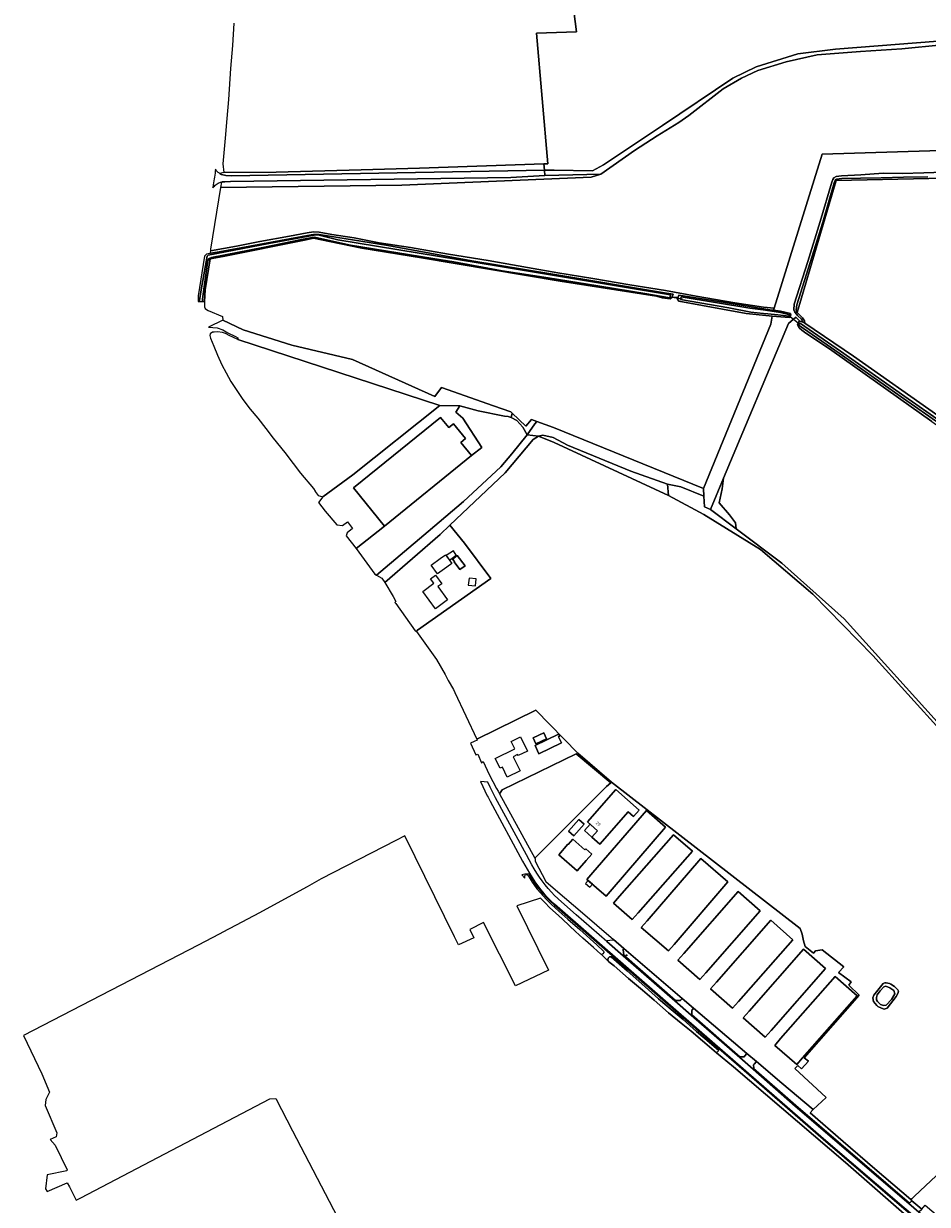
# Model space of a CAD drawing. Header units: metres. Extents: x 168032 to 180145, y 382923 to 399665.
# Tile 19 of 256: x 177353 to 177859, y 385066 to 385727. Entities that reach past the tile are written whole.
import ezdxf
from ezdxf.enums import TextEntityAlignment as Align

# ---------------------------------------------------------------- set-up
doc = ezdxf.new("R2010")
doc.units = ezdxf.units.M
doc.layers.get('0').update_dxf_attribs({"color": 8, "lineweight": 18})
for name, color, linetype, lineweight in [('B-WE-GR-BEPLANTING_CULTUUR_BOSPLANTSOEN-GV', 8, 'Continuous', 18), ('B-WE-GR-BEPLANTING_CULTUUR_HEESTERS-GV', 8, 'Continuous', 18), ('B-WE-GR-BOS_GEMENGD-GV', 8, 'Continuous', 18), ('B-WE-GR-BOUWLAND-GV', 8, 'Continuous', 18), ('B-WE-GR-GRAS-GV', 8, 'Continuous', 18), ('B-WE-GR-GROENVOORZIENING-GV', 8, 'Continuous', 18), ('B-WE-KL-ET_LS_OV_LICHTMAST-S', 8, 'Continuous', 18), ('B-WE-KW-KUNSTWERK_DUIKER-G', 8, 'Continuous', 18), ('B-WE-OG-BEBOUWING-GV', 8, 'Continuous', 18), ('B-WE-OG-BEBOUWING-T18', 8, 'Continuous', 18), ('B-WE-OG-BEBOUWING_BASSIN-GV', 8, 'Continuous', 18), ('B-WE-OG-BEBOUWING_LUIFEL-GV', 8, 'Continuous', 18), ('B-WE-OG-TERREIN_CULTUURSCHEIDING-GV', 8, 'Continuous', 18), ('B-WE-OG-TERREIN_ERF-GV', 8, 'Continuous', 18), ('B-WE-OG-WATER-GV', 8, 'Continuous', 18), ('B-WE-OG-WATER_BEEK-GV', 8, 'Continuous', 18), ('B-WE-OG-WATER_GREPPEL-GV', 8, 'Continuous', 18), ('B-WE-OG-WATER_SLOOT-GV', 8, 'Continuous', 18), ('B-WE-VH-ONVERHARD-GV', 8, 'Continuous', 18), ('B-WE-VH-VERHARDING_ASFALT-GV', 8, 'Continuous', 18), ('B-WE-VH-VERHARDING_BETONSTRAATSTEEN-GV', 8, 'Continuous', 18), ('B-WE-VH-VERHARDING_FUNDERING_ZAND-GV', 8, 'Continuous', 18), ('B-WE-VH-VERHARDING_GRASBETONSTEEN-GV', 8, 'Continuous', 18)]:
    doc.layers.add(name, color=color, linetype=linetype, lineweight=lineweight)
doc.styles.add('NLCS-ISO-M200-T18', font='NLCS-ISO.ttf', dxfattribs={"height": 0.36})

# ---------------------------------------------------------------- blocks, each defined once
blk = doc.blocks.new('SKL-ET_OV_LICHTMAST-SO')
at = {"color": 0, "linetype": 'ByBlock', "lineweight": 18}
for points in [[(-1.2, 0), (-2, 0)], [(-1.4, 1.4), (-0.9, 0.9)], [(0, 2), (0, 1.2)], [(0.9, 0.9), (1.4, 1.4)], [(2, 0), (1.2, 0)], [(-1.4, -1.4), (-0.9, -0.9)], [(0, -1.2), (0, -2)], [(0.9, -0.9), (1.4, -1.4)]]:
    blk.add_lwpolyline(points, dxfattribs=at)
blk.add_circle((0, 0), 1, dxfattribs=at)

msp = doc.modelspace()

# ---------------------------------------------------------------- linework, layer by layer
at = {"layer": 'B-WE-GR-BEPLANTING_CULTUUR_BOSPLANTSOEN-GV', "flags": 128}
for points in [[(177971.412, 385629.43), (177968.353, 385632.491), (177951.631, 385640.442), (177938.3, 385647.341), (177927.554, 385655.516), (177924.916, 385654.536), (177923.686, 385652.206), (177962.268, 385633.077), (177961.824, 385632.181), (177922.322, 385651.765), (177924.209, 385655.341), (177926.612, 385656.233), (177923.515, 385658.497), (177902.813, 385657.353), (177800.315, 385654.276), (177773.449, 385568.064), (177773.061, 385566.82), (177777.044, 385566.347), (177782.683, 385564.928), (177782.896, 385564.29), (177782.612, 385563.651), (177782.027, 385562.871), (177772.445, 385563.607)], [(177772.445, 385563.607), (177771.652, 385559.027), (177733.99, 385467.051), (177734.167, 385462.693), (177734.408, 385456.731), (177737.764, 385455.281), (177745.109, 385472.74), (177781.548, 385559.349), (177785.644, 385562.917), (177787.893, 385560.779), (177789.469, 385560.254), (177788.718, 385561.818), (177786.62, 385563.838), (177786.102, 385564.489), (177785.131, 385565.712), (177784.522, 385567.049), (177784.676, 385570.175), (177792.291, 385594.081), (177799.283, 385616.586), (177805.713, 385638.581), (177806.241, 385640.064), (177806.961, 385640.949), (177808.207, 385641.797), (177811.208, 385642.117), (177821.963, 385642.745), (177834.438, 385643.666), (177845.104, 385643.38), (177857.343, 385643.797), (177868.483, 385644.207)]]:
    msp.add_lwpolyline(points, dxfattribs=at)
msp.add_lwpolyline([(177473.184, 385550.511), (177586.369, 385513.49), (177597.448, 385513.393), (177607.85, 385510.594), (177622.547, 385507.474), (177624.598, 385507.286), (177626.194, 385506.772), (177626.777, 385509.163), (177625.979, 385509.912), (177616.269, 385513.416), (177587.165, 385523.602), (177583.475, 385518.512), (177537.368, 385539.185), (177503.457, 385547.217), (177476.24, 385555.843), (177464.825, 385561.2), (177456.867, 385557.327), (177459.184, 385557.192), (177461.734, 385557.006), (177464.788, 385555.817), (177467.625, 385554.28), (177471.905, 385552.168), (177473.285, 385551.309)], close=True, dxfattribs=at)
at = {"layer": 'B-WE-GR-BEPLANTING_CULTUUR_HEESTERS-GV', "flags": 128}
msp.add_lwpolyline([(177859.51, 385641.54), (177845.811, 385641.328), (177833.38, 385640.957), (177821.904, 385640.808), (177811.368, 385640.625), (177808.367, 385640.305), (177808.055, 385640.063), (177807.653, 385639.56), (177807.139, 385638.119), (177800.723, 385616.166), (177793.721, 385593.625), (177786.132, 385569.831), (177785.718, 385567.14), (177786.041, 385566.126), (177786.451, 385565.622), (177808.221, 385639.495), (177912.04, 385641.793)], dxfattribs=at)
at = {"layer": 'B-WE-GR-BOS_GEMENGD-GV', "flags": 128}
msp.add_lwpolyline([(177661.342, 385734.379), (177662.758, 385722.692), (177640.361, 385721.971), (177646.75, 385648.799), (177644.569, 385648.727), (177644.86, 385645.22), (177650.291, 385645.343), (177671.865, 385644.966), (177677.901, 385648.239), (177710.965, 385670.289), (177750.348, 385696.807), (177763.435, 385703.201), (177786.782, 385710.339), (177807.899, 385713.016), (177877.052, 385718.496), (177874.969, 385721.296), (177834.978, 385772.267)], dxfattribs=at)
at = {"layer": 'B-WE-GR-BOUWLAND-GV', "flags": 128}
for points in [[(177470.991, 385727.494), (177470.258, 385715.126), (177469.098, 385702.233), (177468.012, 385684.918), (177467.109, 385674.159), (177466.185, 385663.174), (177464.853, 385648.805), (177465.343, 385643.903), (177494.712, 385644.168), (177542.204, 385645.491), (177574.88, 385646.417), (177644.569, 385648.727), (177646.75, 385648.799), (177640.361, 385721.971), (177662.758, 385722.692), (177661.342, 385734.379)], [(177867.46, 385715.392), (177844.896, 385713.221), (177821.766, 385711.803), (177797.588, 385709.859), (177780.16, 385705.849), (177764.397, 385701.052), (177755.135, 385696.698), (177745.025, 385690.803), (177725.793, 385675.943), (177720.026, 385671.982), (177707.902, 385664.554), (177695.316, 385656.322), (177676.451, 385642.956), (177671.061, 385641.418), (177564.96, 385636.791), (177463.575, 385635.616), (177457.999, 385600.965), (177457.874, 385600.188), (177472.409, 385602.748), (177485.481, 385605.329), (177502.148, 385608.386), (177511.984, 385610.259), (177515.526, 385610.688), (177518.798, 385610.538), (177525.889, 385609.262), (177538.33, 385607.305), (177552.422, 385604.665), (177569.973, 385602.025), (177591.135, 385598.196), (177613.299, 385594.705), (177635.358, 385590.745), (177652.451, 385587.882), (177671.946, 385584.652), (177692.752, 385581.12), (177712.656, 385577.922), (177729.738, 385574.656), (177751.405, 385570.969), (177767.55, 385568.594), (177773.449, 385568.064), (177800.315, 385654.276), (177902.813, 385657.353)], [(177912.04, 385641.793), (177808.221, 385639.495), (177786.451, 385565.622), (177787.314, 385564.558), (177789.412, 385562.538), (177790.462, 385560.888), (177790.67, 385559.638), (177817.84, 385541.064), (177865.055, 385507.861)], [(177861.82, 385504.541), (177805.798, 385544.259), (177790.502, 385554.66), (177788.963, 385555.6), (177787.393, 385557.062), (177786.805, 385558.266), (177786.581, 385558.997), (177787.238, 385560.478), (177787.893, 385560.779), (177785.644, 385562.917), (177781.548, 385559.349), (177745.109, 385472.74), (177744.441, 385466.933), (177742.723, 385459.078), (177748.415, 385452.317), (177751.77, 385447.809), (177752.149, 385444.53), (177777.856, 385425.316), (177796.94, 385408.151), (177812.641, 385394.03), (177869.923, 385330.53)], [(177867.875, 385330.264), (177828.815, 385373.478), (177795.101, 385407.855), (177765.771, 385432.808), (177734.083, 385452.397), (177714.326, 385463.046), (177650.356, 385492.747), (177641.471, 385496.363), (177638.524, 385494.469), (177622.83, 385475.737), (177591.951, 385446.493), (177600.065, 385436.436), (177614.819, 385416.658), (177573.901, 385387.749), (177573.255, 385387.013), (177584.455, 385371.356), (177589.244, 385362.844), (177591.062, 385359.613), (177593.962, 385354.459), (177594.764, 385352.744), (177606.946, 385326.683), (177639.977, 385342.962), (177663.582, 385318.92), (177682.41, 385302.658), (177788, 385220.631), (177789.233, 385217.479), (177789.868, 385213.775), (177790.927, 385210.6), (177795.503, 385206.931), (177796.681, 385208.213), (177800.375, 385208.725), (177812.411, 385199.17), (177809.553, 385195.995), (177816.51, 385190.838), (177815.374, 385188.904), (177820.983, 385183.401), (177790.292, 385148.37), (177792.62, 385146.465), (177788.842, 385142.097), (177786.693, 385143.925), (177785.106, 385142.337), (177802.535, 385126.157), (177795.322, 385119.287), (177795.202, 385119.162), (177793.565, 385117.445), (177812.157, 385101.427), (177829.927, 385086.141), (177850.038, 385068.912), (177850.52, 385069.348), (177852.144, 385070.875), (177882.603, 385099.519)]]:
    msp.add_lwpolyline(points, dxfattribs=at)
msp.add_lwpolyline([(177828.82, 385181.944), (177829.216, 385183.35), (177834.494, 385189.832), (177835.512, 385190.252), (177835.536, 385190.255), (177836.168, 385190.225), (177837.975, 385189.889), (177838.845, 385189.54), (177840.946, 385188.165), (177841.476, 385187.714), (177842.802, 385186.386), (177843.049, 385185.523), (177842.802, 385184.224), (177841.862, 385182.612), (177836.688, 385176.161), (177835.075, 385175.596), (177833.494, 385176.055), (177831.548, 385177.082), (177830.884, 385177.6), (177829.069, 385179.806)], close=True, dxfattribs=at)
at = {"layer": 'B-WE-GR-GRAS-GV', "flags": 128}
for points in [[(177716.145, 385574.025), (177719.676, 385574.141), (177720.052, 385575.345), (177737.907, 385572.542), (177761.968, 385568.658), (177771.086, 385567.054), (177773.061, 385566.82), (177773.449, 385568.064), (177767.55, 385568.594), (177751.405, 385570.969), (177729.738, 385574.656), (177712.656, 385577.922), (177692.752, 385581.12), (177671.946, 385584.652), (177652.451, 385587.882), (177635.358, 385590.745), (177613.299, 385594.705), (177591.135, 385598.196), (177569.973, 385602.025), (177552.422, 385604.665), (177538.33, 385607.305), (177525.889, 385609.262), (177518.798, 385610.538), (177515.526, 385610.688), (177511.984, 385610.259), (177502.148, 385608.386), (177485.481, 385605.329), (177472.409, 385602.748), (177457.874, 385600.188), (177457.631, 385598.675), (177458.008, 385598.774), (177462.847, 385599.573), (177514.296, 385609.014), (177515.556, 385609.262), (177516.974, 385609.333), (177518.677, 385609.245), (177557.11, 385603.09), (177604.242, 385594.418), (177649.601, 385587.049), (177713.171, 385576.425), (177716.919, 385575.761)], [(177586.369, 385513.49), (177473.184, 385550.511), (177468.427, 385552.712), (177466.377, 385553.775), (177464.586, 385554.426), (177461.933, 385554.753), (177460.021, 385554.647), (177458.999, 385554.591), (177457.662, 385553.66), (177457.484, 385552.797), (177458.004, 385551.164), (177459.741, 385546.779), (177461.918, 385541.777), (177464.289, 385536.325), (177466.67, 385531.877), (177469.233, 385527.005), (177472.645, 385521.917), (177475.968, 385516.88), (177480.218, 385511.497), (177484.455, 385506.45), (177488.822, 385500.682), (177492.996, 385495.158), (177499.545, 385487.259), (177504.197, 385481.054), (177508.344, 385475.658), (177515.603, 385467.104), (177516.444, 385465.575), (177516.439, 385465.43), (177518.278, 385463.085), (177520.876, 385462.346), (177537.604, 385474.748)], [(177555.251, 385445.968), (177539.538, 385433.409), (177549.836, 385419.092), (177550.933, 385418.511), (177579.813, 385442.931), (177599.516, 385459.776), (177620.418, 385479.223), (177626.635, 385486.499), (177635.225, 385497.008), (177632.872, 385501.469), (177629.378, 385505.115), (177626.194, 385506.772), (177624.598, 385507.286), (177622.547, 385507.474), (177607.85, 385510.594), (177597.448, 385513.393), (177595.209, 385509.698), (177599.236, 385506.332), (177609.777, 385490.031), (177604.08, 385485.427)], [(177635.225, 385497.008), (177639.468, 385503.3), (177640.647, 385504.619), (177637.607, 385505.716), (177634.503, 385501.908), (177626.777, 385509.163), (177626.194, 385506.772), (177629.378, 385505.115), (177632.872, 385501.469)], [(177640.647, 385504.619), (177639.468, 385503.3), (177635.225, 385497.008), (177641.471, 385496.363), (177643.929, 385496.87), (177649.699, 385495.57), (177657.824, 385491.353), (177693.278, 385476.669), (177713.716, 385469.525), (177721.184, 385467.969), (177734.167, 385462.693), (177733.99, 385467.051), (177649.957, 385501.259)], [(177745.109, 385472.74), (177737.764, 385455.281), (177752.149, 385444.53), (177751.77, 385447.809), (177748.415, 385452.317), (177742.723, 385459.078), (177744.441, 385466.933)], [(177681.958, 385302.243), (177662.699, 385318.516), (177621.281, 385298.251), (177619.746, 385296.033), (177639.534, 385259.995), (177679.615, 385300.223)]]:
    msp.add_lwpolyline(points, close=True, dxfattribs=at)
for points in [[(177464.731, 385563.326), (177464.825, 385561.2), (177476.24, 385555.843), (177503.457, 385547.217), (177537.368, 385539.185), (177583.475, 385518.512), (177587.165, 385523.602), (177616.269, 385513.416), (177625.979, 385509.912), (177626.777, 385509.163), (177634.503, 385501.908), (177637.607, 385505.716), (177640.647, 385504.619), (177649.957, 385501.259), (177733.99, 385467.051), (177771.652, 385559.027), (177772.445, 385563.607), (177770.664, 385563.677), (177757.831, 385565.112), (177720.178, 385571.866), (177719.334, 385573.048), (177719.676, 385574.141), (177716.145, 385574.025), (177715.21, 385573.197), (177710.722, 385573.811), (177707.65, 385574.666), (177653.771, 385583.161), (177575.968, 385596.143), (177542.701, 385601.552), (177519.17, 385606.511), (177515.564, 385607.142), (177511.507, 385606.33), (177464.978, 385596.95), (177457.778, 385595.586), (177454.98, 385578.327), (177454.632, 385571.731), (177454.53, 385569.789)], [(177456.539, 385566.709), (177464.731, 385563.326)], [(177850.802, 385057.101), (177813.445, 385089.657), (177750.738, 385143.235), (177741.125, 385151.114), (177733.275, 385157.728), (177727.025, 385163.22), (177721.508, 385167.703), (177714.335, 385173.537), (177706.254, 385180.641), (177699.771, 385186.156), (177691.998, 385192.77), (177683.978, 385199.737), (177681.705, 385201.447), (177680.768, 385202.302), (177676.91, 385206.138), (177676.419, 385206.382), (177672.256, 385210.08), (177666.402, 385215.243), (177662.33, 385218.987), (177658.858, 385222.165), (177654.74, 385226.138), (177651.037, 385229.484), (177647.857, 385232.295), (177645.059, 385235.184), (177642.616, 385237.614), (177629.446, 385233.446), (177647.169, 385197.373), (177628.611, 385188.685), (177610.811, 385224.116), (177603.041, 385220.227), (177605.384, 385215.546), (177596.853, 385211.489), (177594.553, 385215.979), (177566.905, 385272.187), (177566.677, 385272.651), (177561.617, 385270.027), (177519.962, 385248.42), (177512.05, 385244.089), (177509.54, 385242.715), (177485.392, 385229.497), (177468.776, 385220.752), (177467.657, 385220.162), (177462.692, 385217.547), (177450.994, 385211.432), (177353.297, 385160.783), (177363.483, 385139.352), (177367.733, 385129.092), (177365.681, 385124.994), (177365.356, 385121.616), (177371.916, 385106.239), (177371.505, 385104.005), (177368.231, 385102.54), (177371.029, 385099.297), (177377.756, 385085.53), (177377.508, 385085.099), (177366.509, 385082.821), (177365.57, 385074.99), (177366.419, 385073.497), (177377.624, 385078.364), (177378.96, 385076.07), (177382.802, 385068.586), (177385.376, 385069.934), (177491.214, 385125.368), (177494.556, 385125.589), (177503.75, 385107.384), (177538.253, 385041.472)]]:
    msp.add_lwpolyline(points, dxfattribs=at)
at = {"layer": 'B-WE-GR-GRAS-GV'}
msp.add_lwpolyline([(177454.53, 385569.789, 0.3523149), (177456.539, 385566.709)], format="xyb", dxfattribs=at)
at = {"layer": 'B-WE-GR-GROENVOORZIENING-GV', "flags": 128}
for points in [[(177644.86, 385645.22), (177644.569, 385648.727), (177574.88, 385646.417), (177542.204, 385645.491), (177494.712, 385644.168), (177465.343, 385643.903), (177463.208, 385643.341)], [(177466.587, 385642.313), (177469.741, 385642.099), (177644.86, 385645.22)]]:
    msp.add_lwpolyline(points, dxfattribs=at)
at = {"layer": 'B-WE-GR-GROENVOORZIENING-GV'}
msp.add_lwpolyline([(177463.208, 385643.341, 0.1209267), (177466.587, 385642.313)], format="xyb", dxfattribs=at)
at = {"layer": 'B-WE-KW-KUNSTWERK_DUIKER-G', "flags": 128}
for points in [[(177714.995, 385574.354), (177722.183, 385573.309)], [(177781.68, 385563.821), (177787.861, 385558.994)]]:
    msp.add_lwpolyline(points, dxfattribs=at)
at = {"layer": 'B-WE-OG-BEBOUWING-GV', "flags": 128}
for points in [[(177586.77, 385506.848), (177537.941, 385467.389), (177555.251, 385445.968), (177604.08, 385485.427), (177598.077, 385492.856), (177600.745, 385495.012), (177594.051, 385503.295), (177591.383, 385501.139)], [(177600.405, 385423.83), (177595.937, 385429.483), (177593.446, 385427.513), (177594.571, 385426.089), (177594.372, 385425.941), (177597.597, 385421.61)], [(177640.096, 385324.092), (177646.095, 385326.828), (177644.566, 385330.18), (177638.567, 385327.445)], [(177639.613, 385323.193), (177641.715, 385318.546), (177654.397, 385324.602), (177652.729, 385328.094), (177653.274, 385328.354), (177652.744, 385329.463)], [(177668.933, 385280.385), (177674.549, 385275.443), (177671.436, 385271.895), (177675.976, 385267.912), (177691.83, 385285.983), (177694.822, 385283.358), (177697.935, 385286.906), (177684.78, 385298.448)], [(177671.879, 385251.989), (177668.598, 385248.166), (177679.447, 385238.804), (177682.772, 385242.659), (177712.706, 385277.465), (177701.929, 385286.773)], [(177686.84, 385238.72), (177683.508, 385234.936), (177694.056, 385225.649), (177697.412, 385229.461), (177727.767, 385263.918), (177717.223, 385273.208)], [(177667.456, 385264.715), (177660.689, 385270.706), (177658.125, 385267.81), (177658.051, 385267.876), (177652.881, 385262.027), (177663.168, 385252.934), (177668.331, 385258.774), (177671.436, 385262.287), (177668.01, 385265.341)], [(177702.408, 385225.032), (177699.1, 385221.201), (177714.274, 385208.115), (177717.469, 385211.82), (177747.583, 385246.731), (177732.414, 385259.815)], [(177722.926, 385206.749), (177719.618, 385203.001), (177731.917, 385192.145), (177735.225, 385195.893), (177765.646, 385230.574), (177753.342, 385241.418)], [(177741.211, 385190.605), (177737.906, 385186.853), (177750.212, 385176.015), (177753.517, 385179.767), (177783.951, 385214.441), (177771.647, 385225.285)], [(177802.256, 385198.308), (177789.952, 385209.152), (177759.508, 385174.482), (177756.208, 385170.726), (177768.542, 385159.888), (177771.842, 385163.644)], [(177777.094, 385159.029), (177773.793, 385155.274), (177786.09, 385144.468), (177789.391, 385148.224), (177819.928, 385182.971), (177807.628, 385193.762)]]:
    msp.add_lwpolyline(points, close=True, dxfattribs=at)
at = {"layer": 'B-WE-OG-BEBOUWING_BASSIN-GV', "flags": 128}
msp.add_lwpolyline([(177661.312, 385272.498), (177667.17, 385279.024), (177664.177, 385281.706), (177658.328, 385275.177)], close=True, dxfattribs=at)
at = {"layer": 'B-WE-OG-BEBOUWING_LUIFEL-GV', "flags": 128}
for points in [[(177591.704, 385426.992), (177595.492, 385429.745), (177593.875, 385432.147), (177589.9, 385429.474)], [(177606.667, 385416.465), (177602.692, 385416.908), (177602.248, 385412.933), (177606.223, 385412.489)], [(177671.436, 385271.895), (177674.549, 385275.443), (177670.45, 385279.051), (177667.331, 385275.496)], [(177669.272, 385247.585), (177667.834, 385245.919), (177670.257, 385243.829), (177671.694, 385245.494)]]:
    msp.add_lwpolyline(points, close=True, dxfattribs=at)
at = {"layer": 'B-WE-OG-TERREIN_CULTUURSCHEIDING-GV', "flags": 128}
for points in [[(177464.055, 385638.601), (177463.575, 385635.616), (177564.96, 385636.791), (177671.061, 385641.418)], [(177671.061, 385641.418), (177676.451, 385642.956), (177645.106, 385642.266), (177625.971, 385641.105), (177469.176, 385638.988), (177466.027, 385638.77)], [(177636.306, 385251.283), (177633.872, 385251.102), (177632.238, 385250.745), (177633.986, 385248.901), (177633.86, 385250.126), (177634.272, 385250.924), (177635.176, 385250.85), (177636.299, 385249.382), (177638.085, 385246.644), (177640.532, 385242.85), (177642.607, 385240.587), (177645.866, 385237.071), (177648.817, 385234.106), (177652.873, 385230.47), (177658.035, 385226.009), (177664.688, 385220.066), (177674.229, 385211.572), (177677.963, 385208.072), (177678.087, 385207.475), (177678.042, 385207.168), (177677.538, 385206.523), (177676.91, 385206.138), (177680.768, 385202.302), (177680.336, 385203.175), (177680.472, 385204.003), (177681.374, 385204.848), (177682.324, 385204.866), (177685.136, 385202.177), (177691.235, 385196.968), (177697.78, 385191.239), (177703.05, 385186.426), (177708.796, 385181.292), (177715.771, 385175.289), (177722.575, 385169.683), (177730.058, 385163.037), (177737.017, 385157.049), (177742.44, 385152.466), (177741.125, 385151.114), (177750.738, 385143.235), (177813.445, 385089.657), (177850.802, 385057.101)], [(177845.998, 385063.999), (177800.878, 385102.689), (177712.461, 385179.665), (177650.341, 385233.911)]]:
    msp.add_lwpolyline(points, dxfattribs=at)
at = {"layer": 'B-WE-OG-TERREIN_CULTUURSCHEIDING-GV'}
for points in [[(177466.027, 385638.77, 0.0633567), (177464.055, 385638.601)], [(177650.341, 385233.911, -0.0850664), (177636.306, 385251.283)]]:
    msp.add_lwpolyline(points, format="xyb", dxfattribs=at)
at = {"layer": 'B-WE-OG-TERREIN_CULTUURSCHEIDING-GV', "flags": 128}
for points in [[(177657.824, 385491.353), (177649.699, 385495.57), (177643.929, 385496.87), (177641.471, 385496.363), (177650.356, 385492.747), (177714.326, 385463.046), (177713.716, 385469.525), (177693.278, 385476.669)], [(177689.411, 385209.428), (177689.019, 385209), (177689.026, 385208.901), (177689.243, 385205.713), (177718.195, 385180.43), (177721.054, 385180.472), (177721.262, 385180.711), (177721.932, 385181.479)], [(177728.374, 385176.04), (177727.631, 385175.143), (177727.378, 385174.837), (177727.347, 385172.404), (177754.546, 385148.689), (177754.619, 385148.751), (177756.718, 385148.925), (177757.088, 385149.354), (177758.252, 385150.703)], [(177850.038, 385068.912), (177829.927, 385086.141), (177812.157, 385101.427), (177793.565, 385117.445), (177795.202, 385119.162), (177795.322, 385119.287), (177777.793, 385134.143), (177763.605, 385146.167), (177762.368, 385144.732), (177761.979, 385144.281), (177762.165, 385142.438), (177761.948, 385142.219), (177785.611, 385121.519), (177849.253, 385066.955), (177850.59, 385068.224)]]:
    msp.add_lwpolyline(points, close=True, dxfattribs=at)
at = {"layer": 'B-WE-OG-TERREIN_ERF-GV', "flags": 128}
for points in [[(177555.251, 385445.968), (177537.941, 385467.389), (177586.77, 385506.848), (177591.383, 385501.139), (177594.051, 385503.295), (177600.745, 385495.012), (177598.077, 385492.856), (177604.08, 385485.427), (177609.777, 385490.031), (177599.236, 385506.332), (177595.209, 385509.698), (177597.448, 385513.393), (177586.369, 385513.49), (177537.604, 385474.748), (177520.876, 385462.346), (177518.401, 385459.295), (177522.21, 385454.263), (177528.691, 385446.67), (177531.905, 385446.27), (177534.546, 385448.349), (177537.407, 385444.716), (177534.362, 385442.292), (177533.928, 385440.535), (177539.538, 385433.409)], [(177561.626, 385402.614), (177572.443, 385387.378), (177573.255, 385387.013), (177573.901, 385387.749), (177614.819, 385416.658), (177600.065, 385436.436), (177591.951, 385446.493), (177586.507, 385441.337), (177555.472, 385414.338), (177560.111, 385406.536), (177560.117, 385406.525), (177561.703, 385403.771), (177561.147, 385403.289)], [(177589.521, 385429.995), (177593.084, 385425.094), (177590.29, 385423.058), (177585.005, 385419.207), (177581.429, 385424.116), (177586.469, 385427.783)], [(177595.937, 385429.483), (177600.405, 385423.83), (177597.597, 385421.61), (177594.372, 385425.941), (177594.571, 385426.089), (177593.446, 385427.513)], [(177583.827, 385418.526), (177587.389, 385413.698), (177585.255, 385412.124), (177590.669, 385404.751), (177583.848, 385399.723), (177576.714, 385409.403), (177583.007, 385414.045), (177581.155, 385416.556)], [(177682.41, 385302.658), (177663.582, 385318.92), (177639.977, 385342.962), (177606.946, 385326.683), (177607.234, 385326.068), (177605.555, 385325.328), (177603.529, 385324.435), (177606.511, 385317.943), (177607.657, 385318.312), (177609.58, 385313.409), (177610.585, 385314.226), (177614.008, 385306.825), (177618.079, 385299.133), (177618.9, 385297.574), (177619.746, 385296.033), (177621.281, 385298.251), (177662.699, 385318.516), (177681.958, 385302.243), (177679.615, 385300.223), (177639.534, 385259.995), (177639.612, 385259.854), (177639.632, 385258.485), (177645.704, 385246.989), (177652.444, 385241.197), (177664.817, 385230.563), (177683.487, 385214.519), (177689.411, 385209.428), (177721.932, 385181.479), (177728.374, 385176.04), (177758.252, 385150.703), (177763.605, 385146.167), (177777.793, 385134.143), (177795.322, 385119.287), (177802.535, 385126.157), (177785.106, 385142.337), (177786.693, 385143.925), (177788.842, 385142.097), (177792.62, 385146.465), (177790.292, 385148.37), (177820.983, 385183.401), (177815.374, 385188.904), (177816.51, 385190.838), (177809.553, 385195.995), (177812.411, 385199.17), (177800.375, 385208.725), (177796.681, 385208.213), (177795.503, 385206.931), (177790.927, 385210.6), (177789.868, 385213.775), (177789.233, 385217.479), (177788, 385220.631)], [(177630.103, 385317.517), (177629.837, 385318.065), (177627.392, 385316.876), (177631.249, 385308.941), (177624.071, 385305.48), (177621.391, 385311.038), (177620.019, 385310.376), (177617.33, 385315.952), (177628.257, 385321.221), (177626.207, 385325.472), (177631.438, 385327.994), (177635.302, 385320.045)], [(177640.096, 385324.092), (177638.567, 385327.445), (177644.566, 385330.18), (177646.095, 385326.828)], [(177641.715, 385318.546), (177639.613, 385323.193), (177652.744, 385329.463), (177653.274, 385328.354), (177652.729, 385328.094), (177654.397, 385324.602)], [(177675.976, 385267.912), (177671.436, 385271.895), (177674.549, 385275.443), (177668.933, 385280.385), (177684.78, 385298.448), (177697.935, 385286.906), (177694.822, 385283.358), (177691.83, 385285.983)], [(177682.772, 385242.659), (177679.447, 385238.804), (177668.598, 385248.166), (177671.879, 385251.989), (177701.929, 385286.773), (177712.706, 385277.465)], [(177661.312, 385272.498), (177658.328, 385275.177), (177664.177, 385281.706), (177667.17, 385279.024)], [(177697.412, 385229.461), (177694.056, 385225.649), (177683.508, 385234.936), (177686.84, 385238.72), (177717.223, 385273.208), (177727.767, 385263.918)], [(177671.436, 385262.287), (177668.331, 385258.774), (177663.168, 385252.934), (177652.881, 385262.027), (177658.051, 385267.876), (177658.125, 385267.81), (177660.689, 385270.706), (177667.456, 385264.715), (177668.01, 385265.341)], [(177732.414, 385259.815), (177747.583, 385246.731), (177717.469, 385211.82), (177714.274, 385208.115), (177699.1, 385221.201), (177702.408, 385225.032)], [(177753.342, 385241.418), (177765.646, 385230.574), (177735.225, 385195.893), (177731.917, 385192.145), (177719.618, 385203.001), (177722.926, 385206.749)], [(177771.647, 385225.285), (177783.951, 385214.441), (177753.517, 385179.767), (177750.212, 385176.015), (177737.906, 385186.853), (177741.211, 385190.605)], [(177789.952, 385209.152), (177802.256, 385198.308), (177771.842, 385163.644), (177768.542, 385159.888), (177756.208, 385170.726), (177759.508, 385174.482)], [(177807.628, 385193.762), (177819.928, 385182.971), (177789.391, 385148.224), (177786.09, 385144.468), (177773.793, 385155.274), (177777.094, 385159.029)], [(177856.201, 385063.64), (177858.08, 385065.801), (177887.739, 385040.511), (177908.215, 385060.477), (177917.219, 385069.068), (177913.364, 385072.815), (177927.741, 385087.211), (177944.445, 385103.424), (177913.889, 385129.84), (177882.603, 385099.519), (177852.144, 385070.875), (177850.52, 385069.348), (177850.038, 385068.912), (177850.59, 385068.224)]]:
    msp.add_lwpolyline(points, close=True, dxfattribs=at)
msp.add_lwpolyline([(177869.923, 385330.53), (177812.641, 385394.03), (177796.94, 385408.151), (177777.856, 385425.316), (177752.149, 385444.53), (177737.764, 385455.281), (177734.408, 385456.731), (177734.167, 385462.693), (177721.184, 385467.969), (177713.716, 385469.525), (177714.326, 385463.046), (177734.083, 385452.397), (177765.771, 385432.808), (177795.101, 385407.855), (177828.815, 385373.478), (177867.875, 385330.264)], dxfattribs=at)
at = {"layer": 'B-WE-OG-WATER-GV', "flags": 128}
msp.add_lwpolyline([(177830.764, 385180.831), (177831.419, 385179.767), (177833.071, 385178.211), (177834.683, 385177.561), (177836.229, 385177.763), (177839.163, 385180.943), (177841.111, 385184.146), (177840.417, 385185.915), (177838.166, 385187.528), (177836.061, 385188.424), (177834.941, 385188.01), (177832.847, 385185.803), (177831.212, 385183.586), (177830.831, 385182.018)], close=True, dxfattribs=at)
at = {"layer": 'B-WE-OG-WATER_BEEK-GV', "flags": 128}
for points in [[(177619.245, 385591.587), (177529.144, 385606.295), (177518.669, 385608.937), (177517.54, 385608.986), (177515.96, 385608.941), (177490.524, 385604.126), (177456.699, 385597.627), (177455.98, 385597.161), (177452.7, 385578.259), (177451.84, 385572.387), (177451.96, 385571.697), (177452.873, 385571.708), (177453.489, 385571.716), (177453.473, 385572.959), (177454.376, 385580.009), (177456.463, 385594.673), (177457.083, 385595.801), (177458.55, 385596.422), (177487.201, 385601.893), (177509.761, 385606.63), (177513.991, 385607.476), (177516.135, 385607.702), (177518.616, 385607.251), (177536.382, 385603.359), (177582.349, 385595.801), (177594.08, 385593.94), (177621.265, 385588.864), (177647.041, 385584.973), (177674.846, 385580.461), (177702.144, 385576.118), (177715.116, 385573.805), (177715.495, 385575.423)], [(177721.36, 385574.445), (177721.073, 385572.787), (177748.033, 385568.114), (177760.432, 385565.789), (177767.472, 385564.943), (177769.881, 385564.781), (177775.589, 385564.219), (177781.939, 385563.527), (177782.306, 385564.255), (177777.01, 385565.662), (177767.256, 385567.008), (177759.924, 385568.043)], [(177956.539, 385441.512), (177934.574, 385457.38), (177887.31, 385490.198), (177846.613, 385518.643), (177810.614, 385543.999), (177788.29, 385559.455), (177788.177, 385559.515), (177787.551, 385559.786), (177787.316, 385559.346), (177787.205, 385558.869), (177787.35, 385558.499), (177787.481, 385558.395), (177787.578, 385558.335), (177809.902, 385542.879), (177845.901, 385517.523), (177886.598, 385489.078), (177933.862, 385456.26), (177955.827, 385440.392), (177956.139, 385440.671), (177956.48, 385441.007)]]:
    msp.add_lwpolyline(points, close=True, dxfattribs=at)
at = {"layer": 'B-WE-OG-WATER_GREPPEL-GV', "flags": 128}
msp.add_lwpolyline([(177868.483, 385644.207), (177857.343, 385643.797), (177845.104, 385643.38), (177834.438, 385643.666), (177821.963, 385642.745), (177811.208, 385642.117), (177808.207, 385641.797), (177806.961, 385640.949), (177806.241, 385640.064), (177805.713, 385638.581), (177799.283, 385616.586), (177792.291, 385594.081), (177784.676, 385570.175), (177784.522, 385567.049), (177785.131, 385565.712), (177786.102, 385564.489), (177786.62, 385563.838), (177788.718, 385561.818), (177789.469, 385560.254), (177790.054, 385560.059), (177790.67, 385559.638), (177790.462, 385560.888), (177789.412, 385562.538), (177787.314, 385564.558), (177786.451, 385565.622), (177786.041, 385566.126), (177785.718, 385567.14), (177786.132, 385569.831), (177793.721, 385593.625), (177800.723, 385616.166), (177807.139, 385638.119), (177807.653, 385639.56), (177808.055, 385640.063), (177808.367, 385640.305), (177811.368, 385640.625), (177821.904, 385640.808), (177833.38, 385640.957), (177845.811, 385641.328), (177859.51, 385641.54)], dxfattribs=at)
msp.add_lwpolyline([(177680.768, 385202.302), (177681.705, 385201.447), (177683.978, 385199.737), (177691.998, 385192.77), (177699.771, 385186.156), (177706.254, 385180.641), (177714.335, 385173.537), (177721.508, 385167.703), (177727.025, 385163.22), (177733.275, 385157.728), (177741.125, 385151.114), (177742.44, 385152.466), (177737.017, 385157.049), (177730.058, 385163.037), (177722.575, 385169.683), (177715.771, 385175.289), (177708.796, 385181.292), (177703.05, 385186.426), (177697.78, 385191.239), (177691.235, 385196.968), (177685.136, 385202.177), (177682.324, 385204.866), (177681.374, 385204.848), (177680.472, 385204.003), (177680.336, 385203.175)], close=True, dxfattribs=at)
at = {"layer": 'B-WE-OG-WATER_SLOOT-GV', "flags": 128}
for points in [[(177453.489, 385571.716), (177454.179, 385571.725), (177454.632, 385571.731), (177454.98, 385578.327), (177457.778, 385595.586), (177464.978, 385596.95), (177511.507, 385606.33), (177515.564, 385607.142), (177519.17, 385606.511), (177542.701, 385601.552), (177575.968, 385596.143), (177653.771, 385583.161), (177707.65, 385574.666), (177710.722, 385573.811), (177715.21, 385573.197), (177716.145, 385574.025), (177716.919, 385575.761), (177713.171, 385576.425), (177649.601, 385587.049), (177604.242, 385594.418), (177557.11, 385603.09), (177518.677, 385609.245), (177516.974, 385609.333), (177515.556, 385609.262), (177514.296, 385609.014), (177462.847, 385599.573), (177458.008, 385598.774), (177457.631, 385598.675), (177455.648, 385598.157), (177454.527, 385597.046), (177451.107, 385574.945), (177450.998, 385571.684), (177451.493, 385571.691), (177451.96, 385571.697), (177451.84, 385572.387), (177452.7, 385578.259), (177455.98, 385597.161), (177456.699, 385597.627), (177490.524, 385604.126), (177515.96, 385608.941), (177517.54, 385608.986), (177518.669, 385608.937), (177529.144, 385606.295), (177619.245, 385591.587), (177715.495, 385575.423), (177715.116, 385573.805), (177702.144, 385576.118), (177674.846, 385580.461), (177647.041, 385584.973), (177621.265, 385588.864), (177594.08, 385593.94), (177582.349, 385595.801), (177536.382, 385603.359), (177518.616, 385607.251), (177516.135, 385607.702), (177513.991, 385607.476), (177509.761, 385606.63), (177487.201, 385601.893), (177458.55, 385596.422), (177457.083, 385595.801), (177456.463, 385594.673), (177454.376, 385580.009), (177453.473, 385572.959)], [(177720.052, 385575.345), (177719.676, 385574.141), (177719.334, 385573.048), (177720.178, 385571.866), (177757.831, 385565.112), (177770.664, 385563.677), (177772.445, 385563.607), (177782.027, 385562.871), (177782.612, 385563.651), (177782.896, 385564.29), (177782.683, 385564.928), (177777.044, 385566.347), (177773.061, 385566.82), (177771.086, 385567.054), (177761.968, 385568.658), (177737.907, 385572.542)], [(177721.36, 385574.445), (177759.924, 385568.043), (177767.256, 385567.008), (177777.01, 385565.662), (177782.306, 385564.255), (177781.939, 385563.527), (177775.589, 385564.219), (177769.881, 385564.781), (177767.472, 385564.943), (177760.432, 385565.789), (177748.033, 385568.114), (177721.073, 385572.787)], [(177790.67, 385559.638), (177790.054, 385560.059), (177789.469, 385560.254), (177787.893, 385560.779), (177787.238, 385560.478), (177786.581, 385558.997), (177786.805, 385558.266), (177787.393, 385557.062), (177788.963, 385555.6), (177790.502, 385554.66), (177805.798, 385544.259), (177861.82, 385504.541), (177915.046, 385466.823), (177955.154, 385439.649), (177956.494, 385439.974), (177957.35, 385440.119), (177958.072, 385441.748), (177957.772, 385442.583), (177956.843, 385443.47), (177925.425, 385465.476), (177865.055, 385507.861), (177817.84, 385541.064)], [(177956.539, 385441.512), (177956.48, 385441.007), (177956.139, 385440.671), (177955.827, 385440.392), (177933.862, 385456.26), (177886.598, 385489.078), (177845.901, 385517.523), (177809.902, 385542.879), (177787.578, 385558.335), (177787.481, 385558.395), (177787.35, 385558.499), (177787.205, 385558.869), (177787.316, 385559.346), (177787.551, 385559.786), (177788.177, 385559.515), (177788.29, 385559.455), (177810.614, 385543.999), (177846.613, 385518.643), (177887.31, 385490.198), (177934.574, 385457.38)], [(177828.82, 385181.944), (177829.069, 385179.806), (177830.884, 385177.6), (177831.548, 385177.082), (177833.494, 385176.055), (177835.075, 385175.596), (177836.688, 385176.161), (177841.862, 385182.612), (177842.802, 385184.224), (177843.049, 385185.523), (177842.802, 385186.386), (177841.476, 385187.714), (177840.946, 385188.165), (177838.845, 385189.54), (177837.975, 385189.889), (177836.168, 385190.225), (177835.536, 385190.255), (177835.512, 385190.252), (177834.494, 385189.832), (177829.216, 385183.35)], [(177830.764, 385180.831), (177830.831, 385182.018), (177831.212, 385183.586), (177832.847, 385185.803), (177834.941, 385188.01), (177836.061, 385188.424), (177838.166, 385187.528), (177840.417, 385185.915), (177841.111, 385184.146), (177839.163, 385180.943), (177836.229, 385177.763), (177834.683, 385177.561), (177833.071, 385178.211), (177831.419, 385179.767)]]:
    msp.add_lwpolyline(points, close=True, dxfattribs=at)
at = {"layer": 'B-WE-VH-ONVERHARD-GV', "flags": 128}
msp.add_lwpolyline([(177877.052, 385718.496), (177807.899, 385713.016), (177786.782, 385710.339), (177763.435, 385703.201), (177750.348, 385696.807), (177710.965, 385670.289), (177677.901, 385648.239), (177671.865, 385644.966), (177650.291, 385645.343), (177644.86, 385645.22), (177645.106, 385642.266), (177676.451, 385642.956), (177695.316, 385656.322), (177707.902, 385664.554), (177720.026, 385671.982), (177725.793, 385675.943), (177745.025, 385690.803), (177755.135, 385696.698), (177764.397, 385701.052), (177780.16, 385705.849), (177797.588, 385709.859), (177821.766, 385711.803), (177844.896, 385713.221), (177867.46, 385715.392)], dxfattribs=at)
msp.add_lwpolyline([(177553.935, 385416.921), (177555.472, 385414.338), (177586.507, 385441.337), (177591.951, 385446.493), (177622.83, 385475.737), (177638.524, 385494.469), (177641.471, 385496.363), (177635.225, 385497.008), (177626.635, 385486.499), (177620.418, 385479.223), (177599.516, 385459.776), (177579.813, 385442.931), (177550.933, 385418.511)], close=True, dxfattribs=at)
at = {"layer": 'B-WE-VH-VERHARDING_ASFALT-GV', "flags": 128}
for points in [[(177613.12, 385302.687), (177609.165, 385302.933), (177612.817, 385294.947)], [(177637.88, 385256.404), (177634.804, 385261.887), (177617.456, 385293.811), (177614.484, 385299.754), (177613.12, 385302.687)], [(177614.49, 385291.898), (177632.675, 385258.474), (177636.579, 385251.602)], [(177900.49, 385024.275), (177854.424, 385061.946), (177848.96, 385066.661), (177785.33, 385121.27), (177761.686, 385141.915), (177754.279, 385148.418), (177727.093, 385172.132), (177717.918, 385180.115), (177688.964, 385205.391), (177679.859, 385213.353), (177662.693, 385228.393), (177654.515, 385235.582), (177650.597, 385239.136)], [(177650.576, 385234.225), (177712.732, 385179.943), (177801.15, 385102.957), (177846.217, 385064.278), (177865.016, 385048.598), (177901.737, 385018.674), (177907.876, 385013.604), (177981.448, 384952.663), (177984.909, 384949.798), (177986.431, 384948.634)]]:
    msp.add_lwpolyline(points, dxfattribs=at)
at = {"layer": 'B-WE-VH-VERHARDING_ASFALT-GV'}
for points in [[(177612.817, 385294.947, -0.1092551), (177614.49, 385291.898)], [(177636.579, 385251.602, 0.085188), (177650.576, 385234.225)], [(177650.597, 385239.136, -0.0691292), (177637.88, 385256.404)]]:
    msp.add_lwpolyline(points, format="xyb", dxfattribs=at)
at = {"layer": 'B-WE-VH-VERHARDING_BETONSTRAATSTEEN-GV', "flags": 128}
for points in [[(177683.487, 385214.519), (177683.129, 385214.157), (177683.033, 385214.146), (177679.973, 385213.809), (177680.129, 385213.673), (177679.859, 385213.353), (177688.964, 385205.391), (177689.243, 385205.713), (177689.026, 385208.901), (177689.019, 385209), (177689.411, 385209.428)], [(177721.932, 385181.479), (177721.262, 385180.711), (177721.054, 385180.472), (177718.195, 385180.43), (177717.918, 385180.115), (177727.093, 385172.132), (177727.347, 385172.404), (177727.378, 385174.837), (177727.631, 385175.143), (177728.374, 385176.04)], [(177758.252, 385150.703), (177757.088, 385149.354), (177756.718, 385148.925), (177754.619, 385148.751), (177754.546, 385148.689), (177754.279, 385148.418), (177761.686, 385141.915), (177761.948, 385142.219), (177762.165, 385142.438), (177761.979, 385144.281), (177762.368, 385144.732), (177763.605, 385146.167)], [(177850.59, 385068.224), (177849.253, 385066.955), (177848.96, 385066.661), (177854.424, 385061.946), (177854.733, 385062.218), (177856.201, 385063.64)]]:
    msp.add_lwpolyline(points, close=True, dxfattribs=at)
at = {"layer": 'B-WE-VH-VERHARDING_FUNDERING_ZAND-GV'}
for points in [[(177460.687, 385645.815, -0.0229849), (177459.5, 385637.06)], [(177461.994, 385644.241, -0.069091), (177460.687, 385645.815)], [(177463.203, 385643.344, -0.0509042), (177461.994, 385644.241)], [(177466.587, 385642.313, -0.1209267), (177463.208, 385643.341)], [(177459.243, 385635.344, -0.0867324), (177461.109, 385637.28)], [(177461.109, 385637.28, -0.0403745), (177462.189, 385637.94)], [(177462.189, 385637.94, -0.0637468), (177464.055, 385638.601)], [(177464.055, 385638.601, -0.0633567), (177466.027, 385638.77)]]:
    msp.add_lwpolyline(points, format="xyb", dxfattribs=at)
at = {"layer": 'B-WE-VH-VERHARDING_FUNDERING_ZAND-GV', "flags": 128}
for points in [[(177463.208, 385643.341), (177463.206, 385643.342), (177463.203, 385643.344)], [(177466.027, 385638.77), (177469.176, 385638.988), (177625.971, 385641.105), (177645.106, 385642.266)], [(177645.106, 385642.266), (177644.86, 385645.22), (177469.741, 385642.099), (177466.587, 385642.313)], [(177459.5, 385637.06), (177459.243, 385635.344)]]:
    msp.add_lwpolyline(points, dxfattribs=at)
at = {"layer": 'B-WE-VH-VERHARDING_GRASBETONSTEEN-GV', "flags": 128}
for points in [[(177636.579, 385251.602), (177636.233, 385251.414), (177636.27, 385251.349), (177636.306, 385251.283)], [(177650.341, 385233.911), (177712.461, 385179.665), (177800.878, 385102.689), (177845.998, 385063.999), (177853.241, 385057.922), (177864.945, 385048.102), (177901.615, 385018.227), (177901.737, 385018.674), (177865.016, 385048.598), (177846.217, 385064.278), (177801.15, 385102.957), (177712.732, 385179.943), (177650.576, 385234.225)]]:
    msp.add_lwpolyline(points, dxfattribs=at)
at = {"layer": 'B-WE-VH-VERHARDING_GRASBETONSTEEN-GV'}
for points in [[(177636.306, 385251.283, 0.0850664), (177650.341, 385233.911)], [(177650.576, 385234.225, -0.085188), (177636.579, 385251.602)]]:
    msp.add_lwpolyline(points, format="xyb", dxfattribs=at)
at = {"layer": 'B-WE-VH-VERHARDING_GRASBETONSTEEN-GV', "flags": 128}
for points in [[(177689.243, 385205.713), (177688.964, 385205.391), (177717.918, 385180.115), (177718.195, 385180.43)], [(177727.347, 385172.404), (177727.093, 385172.132), (177754.279, 385148.418), (177754.546, 385148.689)], [(177761.948, 385142.219), (177761.686, 385141.915), (177785.33, 385121.27), (177848.96, 385066.661), (177849.253, 385066.955), (177785.611, 385121.519)]]:
    msp.add_lwpolyline(points, close=True, dxfattribs=at)

# ---------------------------------------------------------------- block references
at = {"layer": 'B-WE-KL-ET_LS_OV_LICHTMAST-S', "xscale": 0.2, "yscale": 0.2, "zscale": 0.2}
msp.add_blockref('SKL-ET_OV_LICHTMAST-SO', (177690.777, 385205.71), dxfattribs=at)

# ---------------------------------------------------------------- texts
at = {"layer": 'B-WE-OG-BEBOUWING-T18', "style": 'NLCS-ISO-M200-T18'}
msp.add_text('29', height=1.8, rotation=318.6, dxfattribs=at).set_placement((177675.005, 385279.371), align=Align.MIDDLE)

doc.saveas('drawing.dxf')
